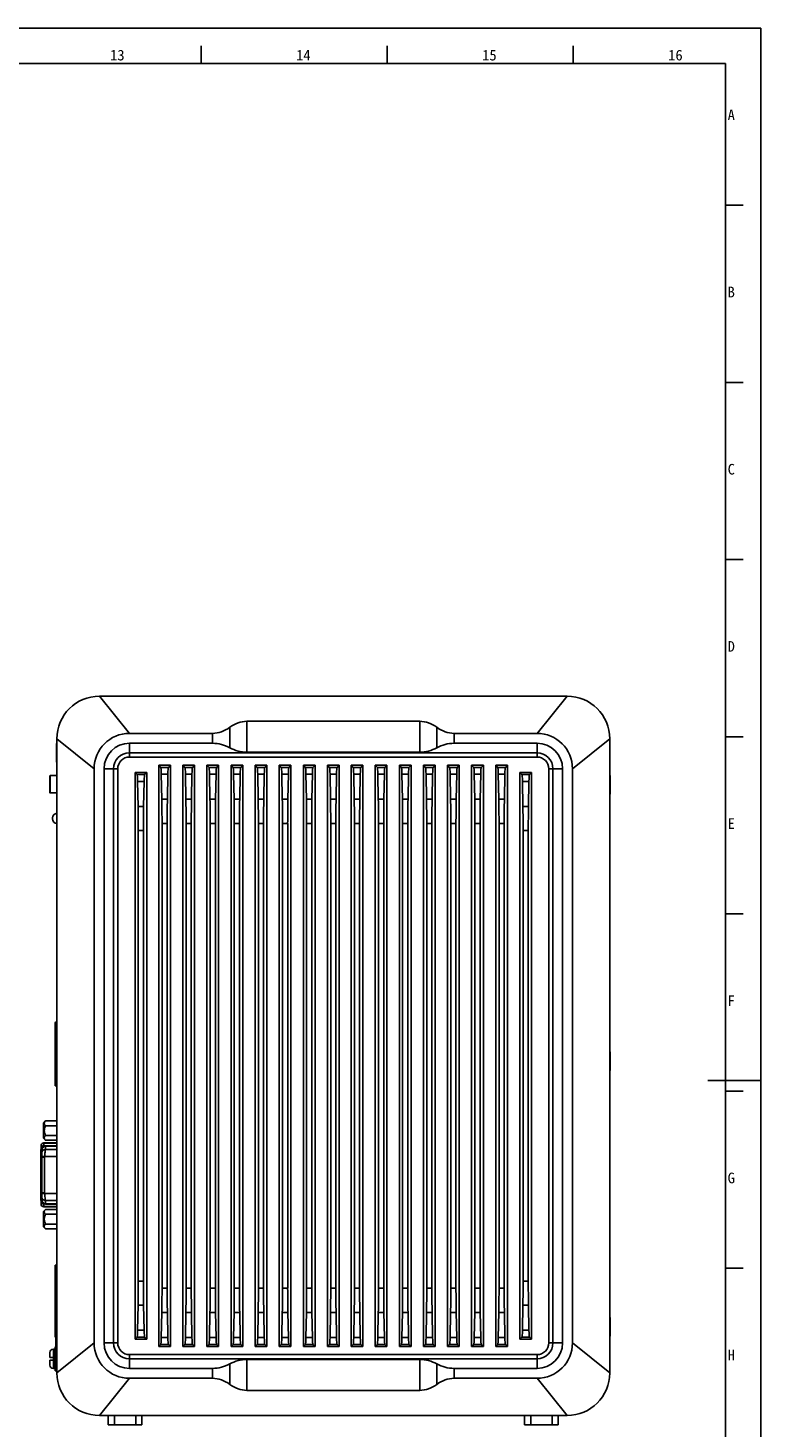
# Model space of a CAD drawing. Header units: millimetres. Extents: x 0 to 2731, y -3524 to -2222.
# Tile 18 of 221: x 634 to 841, y -3325 to -2930. Entities that reach past the tile are written whole.
import ezdxf

# ---------------------------------------------------------------- set-up
doc = ezdxf.new("R2010")
doc.units = ezdxf.units.MM
doc.header["$LTSCALE"] = 46.255
doc.layers.get('0').update_dxf_attribs({"linetype": 'CONTINUOUS'})
doc.layers.add('00_COMPONENTS', color=7, linetype='CONTINUOUS')
doc.styles.add('TEXTSTYLE_2', font='simfang.ttf')
doc.styles.add('TEXTSTYLE_4', font='simfang.ttf')

msp = doc.modelspace()

# ---------------------------------------------------------------- linework, layer by layer
at = {"color": 7}
for p, q in [((841, -2929.984), (0, -2929.984)), ((841, -3523.984), (841, -2929.984)), ((683, -2939.984), (683, -2934.984)), ((735.5, -2939.984), (735.5, -2934.984)), ((788, -2939.984), (788, -2934.984)), ((831, -2939.984), (25, -2939.984)), ((831, -3513.984), (831, -2939.984)), ((831, -2979.984), (836, -2979.984)), ((831, -3029.984), (836, -3029.984)), ((831, -3079.984), (836, -3079.984)), ((831, -3129.984), (836, -3129.984)), ((831, -3179.984), (836, -3179.984)), ((841, -3226.984), (826, -3226.984)), ((831, -3229.984), (836, -3229.984)), ((831, -3279.984), (836, -3279.984))]:
    msp.add_line(p, q, dxfattribs=at)
at = {"layer": '00_COMPONENTS', "color": 4}
for p, q in [((654.3, -3118.538), (662.8, -3129.038)), ((786.3, -3118.538), (777.8, -3129.038)), ((691.073, -3133.088), (691.073, -3127.333)), ((695.914, -3125.629), (695.914, -3134.338)), ((744.685, -3125.629), (744.685, -3134.338)), ((749.526, -3127.333), (749.526, -3133.088)), ((642.3, -3130.538), (652.8, -3139.038)), ((662.8, -3131.838), (662.8, -3135.716)), ((686.232, -3131.838), (686.232, -3129.038)), ((754.368, -3129.038), (754.368, -3131.838)), ((777.8, -3131.838), (777.8, -3135.716)), ((798.3, -3130.538), (787.8, -3139.038)), ((655.6, -3139.038), (659.478, -3139.038)), ((664.935, -3140.623), (667.064, -3140.623)), ((671.635, -3138.623), (673.764, -3138.623)), ((673.625, -3140.593), (671.774, -3140.593)), ((678.435, -3138.623), (680.564, -3138.623)), ((680.425, -3140.593), (678.574, -3140.593)), ((685.235, -3138.623), (687.364, -3138.623)), ((687.225, -3140.593), (685.374, -3140.593)), ((692.035, -3138.623), (694.164, -3138.623)), ((694.025, -3140.593), (692.174, -3140.593)), ((698.835, -3138.623), (700.964, -3138.623)), ((700.825, -3140.593), (698.974, -3140.593)), ((705.635, -3138.623), (707.764, -3138.623)), ((707.625, -3140.593), (705.774, -3140.593)), ((712.435, -3138.623), (714.564, -3138.623)), ((714.425, -3140.593), (712.574, -3140.593)), ((719.235, -3138.623), (721.364, -3138.623)), ((721.225, -3140.593), (719.374, -3140.593)), ((725.935, -3138.623), (728.064, -3138.623)), ((727.925, -3140.593), (726.074, -3140.593)), ((732.735, -3138.623), (734.864, -3138.623)), ((734.725, -3140.593), (732.874, -3140.593)), ((739.535, -3138.623), (741.664, -3138.623)), ((741.525, -3140.593), (739.674, -3140.593)), ((746.335, -3138.623), (748.464, -3138.623)), ((748.325, -3140.593), (746.474, -3140.593)), ((753.135, -3138.623), (755.264, -3138.623)), ((755.125, -3140.593), (753.274, -3140.593)), ((759.935, -3138.623), (762.064, -3138.623)), ((761.925, -3140.593), (760.074, -3140.593)), ((766.735, -3138.623), (768.864, -3138.623)), ((768.725, -3140.593), (766.874, -3140.593)), ((773.535, -3140.623), (775.664, -3140.623)), ((785, -3139.038), (781.121, -3139.038)), ((640.45, -3145.863), (640.45, -3140.963)), ((665.074, -3142.593), (666.925, -3142.593)), ((773.674, -3142.593), (775.525, -3142.593)), ((673.49, -3147.646), (671.909, -3147.646)), ((680.29, -3147.646), (678.709, -3147.646)), ((687.09, -3147.646), (685.509, -3147.646)), ((693.89, -3147.646), (692.309, -3147.646)), ((700.69, -3147.646), (699.109, -3147.646)), ((707.49, -3147.646), (705.909, -3147.646)), ((714.29, -3147.646), (712.709, -3147.646)), ((721.09, -3147.646), (719.509, -3147.646)), ((727.79, -3147.646), (726.209, -3147.646)), ((734.59, -3147.646), (733.009, -3147.646)), ((741.39, -3147.646), (739.809, -3147.646)), ((748.19, -3147.646), (746.609, -3147.646)), ((754.99, -3147.646), (753.409, -3147.646)), ((761.79, -3147.646), (760.209, -3147.646)), ((768.59, -3147.646), (767.009, -3147.646)), ((666.79, -3149.646), (665.209, -3149.646)), ((775.39, -3149.646), (773.809, -3149.646)), ((666.727, -3156.487), (665.272, -3156.487)), ((671.972, -3154.487), (673.427, -3154.487)), ((678.772, -3154.487), (680.227, -3154.487)), ((685.572, -3154.487), (687.027, -3154.487)), ((692.372, -3154.487), (693.827, -3154.487)), ((699.172, -3154.487), (700.627, -3154.487)), ((705.972, -3154.487), (707.427, -3154.487)), ((712.772, -3154.487), (714.227, -3154.487)), ((719.572, -3154.487), (721.027, -3154.487)), ((726.272, -3154.487), (727.727, -3154.487)), ((733.072, -3154.487), (734.527, -3154.487)), ((739.872, -3154.487), (741.327, -3154.487)), ((746.672, -3154.487), (748.127, -3154.487)), ((753.472, -3154.487), (754.927, -3154.487)), ((760.272, -3154.487), (761.727, -3154.487)), ((767.072, -3154.487), (768.527, -3154.487)), ((775.327, -3156.487), (773.872, -3156.487)), ((641.8, -3210.728), (642.3, -3210.728)), ((642, -3228.538), (642, -3210.528)), ((642.3, -3228.338), (641.8, -3228.338)), ((638.1, -3246.513), (637.8, -3246.513)), ((637.8, -3247.098), (638.1, -3247.098)), ((638.6, -3244.633), (638.6, -3245.568)), ((642.3, -3244.671), (638.6, -3244.671)), ((638.6, -3245.422), (642.3, -3245.422)), ((639.022, -3246.506), (642.3, -3246.506)), ((639.1, -3245.434), (639.1, -3245.577)), ((642.3, -3245.498), (639.1, -3245.498)), ((637.8, -3248.631), (638.851, -3248.631)), ((638.1, -3248.31), (638.868, -3248.443)), ((638.851, -3258.695), (638.851, -3248.631)), ((638.868, -3248.443), (642.3, -3248.443)), ((637.8, -3258.695), (638.851, -3258.695)), ((638.1, -3259.015), (638.868, -3258.883)), ((638.868, -3258.883), (642.3, -3258.883)), ((638.1, -3260.228), (637.8, -3260.228)), ((637.8, -3260.813), (638.1, -3260.813)), ((638.6, -3261.757), (638.6, -3262.633)), ((638.797, -3261.844), (638.6, -3261.844)), ((638.6, -3262.595), (642.3, -3262.595)), ((642.3, -3260.819), (639.022, -3260.819)), ((639.1, -3261.748), (639.1, -3261.891)), ((639.1, -3261.828), (642.3, -3261.828)), ((665.272, -3283.589), (666.727, -3283.589)), ((671.972, -3285.589), (673.427, -3285.589)), ((678.772, -3285.589), (680.227, -3285.589)), ((685.572, -3285.589), (687.027, -3285.589)), ((692.372, -3285.589), (693.827, -3285.589)), ((699.172, -3285.589), (700.627, -3285.589)), ((705.972, -3285.589), (707.427, -3285.589)), ((712.772, -3285.589), (714.227, -3285.589)), ((719.572, -3285.589), (721.027, -3285.589)), ((726.272, -3285.589), (727.727, -3285.589)), ((733.072, -3285.589), (734.527, -3285.589)), ((739.872, -3285.589), (741.327, -3285.589)), ((746.672, -3285.589), (748.127, -3285.589)), ((753.472, -3285.589), (754.927, -3285.589)), ((760.272, -3285.589), (761.727, -3285.589)), ((767.072, -3285.589), (768.527, -3285.589)), ((773.872, -3283.589), (775.327, -3283.589)), ((642, -3290.702), (642, -3302.113)), ((665.209, -3290.429), (666.79, -3290.429)), ((773.809, -3290.429), (775.39, -3290.429)), ((673.49, -3292.429), (671.909, -3292.429)), ((680.29, -3292.429), (678.709, -3292.429)), ((687.09, -3292.429), (685.509, -3292.429)), ((693.89, -3292.429), (692.309, -3292.429)), ((700.69, -3292.429), (699.109, -3292.429)), ((707.49, -3292.429), (705.909, -3292.429)), ((714.29, -3292.429), (712.709, -3292.429)), ((721.09, -3292.429), (719.509, -3292.429)), ((727.79, -3292.429), (726.209, -3292.429)), ((734.59, -3292.429), (733.009, -3292.429)), ((741.39, -3292.429), (739.809, -3292.429)), ((748.19, -3292.429), (746.609, -3292.429)), ((754.99, -3292.429), (753.409, -3292.429)), ((761.79, -3292.429), (760.209, -3292.429)), ((768.59, -3292.429), (767.009, -3292.429)), ((666.925, -3297.483), (665.074, -3297.483)), ((775.525, -3297.483), (773.674, -3297.483)), ((641.3, -3302.813), (641.3, -3305.138)), ((642.3, -3309.538), (652.8, -3301.038)), ((655.6, -3301.038), (659.478, -3301.038)), ((667.064, -3299.453), (664.935, -3299.453)), ((671.635, -3301.453), (673.764, -3301.453)), ((673.625, -3299.483), (671.774, -3299.483)), ((678.435, -3301.453), (680.564, -3301.453)), ((680.425, -3299.483), (678.574, -3299.483)), ((685.235, -3301.453), (687.364, -3301.453)), ((687.225, -3299.483), (685.374, -3299.483)), ((692.035, -3301.453), (694.164, -3301.453)), ((694.025, -3299.483), (692.174, -3299.483)), ((698.835, -3301.453), (700.964, -3301.453)), ((700.825, -3299.483), (698.974, -3299.483)), ((705.635, -3301.453), (707.764, -3301.453)), ((707.625, -3299.483), (705.774, -3299.483)), ((712.435, -3301.453), (714.564, -3301.453)), ((714.425, -3299.483), (712.574, -3299.483)), ((719.235, -3301.453), (721.364, -3301.453)), ((721.225, -3299.483), (719.374, -3299.483)), ((725.935, -3301.453), (728.064, -3301.453)), ((727.925, -3299.483), (726.074, -3299.483)), ((732.735, -3301.453), (734.864, -3301.453)), ((734.725, -3299.483), (732.874, -3299.483)), ((739.535, -3301.453), (741.664, -3301.453)), ((741.525, -3299.483), (739.674, -3299.483)), ((746.335, -3301.453), (748.464, -3301.453)), ((748.325, -3299.483), (746.474, -3299.483)), ((753.135, -3301.453), (755.264, -3301.453)), ((755.125, -3299.483), (753.274, -3299.483)), ((759.935, -3301.453), (762.064, -3301.453)), ((761.925, -3299.483), (760.074, -3299.483)), ((766.735, -3301.453), (768.864, -3301.453)), ((768.725, -3299.483), (766.874, -3299.483)), ((775.664, -3299.453), (773.535, -3299.453)), ((785, -3301.038), (781.121, -3301.038)), ((798.3, -3309.538), (787.8, -3301.038)), ((641.3, -3305.938), (641.3, -3308.263)), ((662.8, -3308.238), (662.8, -3304.359)), ((695.914, -3305.738), (695.914, -3314.447)), ((744.685, -3305.738), (744.685, -3314.447)), ((777.8, -3308.238), (777.8, -3304.359)), ((686.232, -3311.038), (686.232, -3308.238)), ((691.073, -3312.742), (691.073, -3306.988)), ((749.526, -3306.988), (749.526, -3312.742)), ((754.368, -3308.238), (754.368, -3311.038)), ((654.3, -3321.538), (662.8, -3311.038)), ((786.3, -3321.538), (777.8, -3311.038)), ((658.55, -3321.538), (658.55, -3324.138)), ((664.55, -3321.538), (664.55, -3324.138)), ((776.05, -3321.538), (776.05, -3324.138)), ((782.05, -3321.538), (782.05, -3324.138))]:
    msp.add_line(p, q, dxfattribs=at)
at = {"layer": '00_COMPONENTS', "color": 7}
for p, q in [((654.3, -3118.538), (786.3, -3118.538)), ((744.685, -3125.629), (695.914, -3125.629)), ((642.209, -3137.187), (642.209, -3131.888)), ((642.209, -3131.888), (642.3, -3131.888)), ((642.3, -3309.538), (642.3, -3130.538)), ((662.8, -3129.038), (686.232, -3129.038)), ((662.8, -3131.838), (686.232, -3131.838)), ((754.368, -3129.038), (777.8, -3129.038)), ((754.368, -3131.838), (777.8, -3131.838)), ((798.3, -3130.538), (798.3, -3309.538)), ((662.8, -3134.538), (777.8, -3134.538)), ((777.8, -3135.716), (662.8, -3135.716)), ((744.685, -3134.338), (695.914, -3134.338)), ((642.209, -3137.188), (642.3, -3137.188)), ((652.8, -3139.038), (652.8, -3301.038)), ((655.6, -3301.038), (655.6, -3139.038)), ((658.3, -3301.038), (658.3, -3139.038)), ((659.478, -3139.038), (659.478, -3301.038)), ((664.35, -3140.038), (664.35, -3300.038)), ((664.35, -3140.038), (664.935, -3140.623)), ((667.65, -3140.038), (664.35, -3140.038)), ((667.65, -3140.038), (667.064, -3140.623)), ((667.65, -3300.038), (667.65, -3140.038)), ((671.05, -3138.038), (671.05, -3302.038)), ((671.05, -3138.038), (671.635, -3138.623)), ((674.35, -3138.038), (671.05, -3138.038)), ((671.909, -3147.646), (671.774, -3140.593)), ((673.49, -3147.646), (673.625, -3140.593)), ((674.35, -3138.038), (673.764, -3138.623)), ((674.35, -3302.038), (674.35, -3138.038)), ((677.85, -3138.038), (677.85, -3302.038)), ((677.85, -3138.038), (678.435, -3138.623)), ((681.15, -3138.038), (677.85, -3138.038)), ((678.709, -3147.646), (678.574, -3140.593)), ((680.29, -3147.646), (680.425, -3140.593)), ((681.15, -3138.038), (680.564, -3138.623)), ((681.15, -3302.038), (681.15, -3138.038)), ((684.65, -3138.038), (684.65, -3302.038)), ((684.65, -3138.038), (685.235, -3138.623)), ((687.95, -3138.038), (684.65, -3138.038)), ((685.509, -3147.646), (685.374, -3140.593)), ((687.09, -3147.646), (687.225, -3140.593)), ((687.95, -3138.038), (687.364, -3138.623)), ((687.95, -3302.038), (687.95, -3138.038)), ((691.45, -3138.038), (691.45, -3302.038)), ((691.45, -3138.038), (692.035, -3138.623)), ((694.75, -3138.038), (691.45, -3138.038)), ((692.309, -3147.646), (692.174, -3140.593)), ((693.89, -3147.646), (694.025, -3140.593)), ((694.75, -3138.038), (694.164, -3138.623)), ((694.75, -3302.038), (694.75, -3138.038)), ((698.25, -3138.038), (698.25, -3302.038)), ((698.25, -3138.038), (698.835, -3138.623)), ((701.55, -3138.038), (698.25, -3138.038)), ((699.109, -3147.646), (698.974, -3140.593)), ((700.69, -3147.646), (700.825, -3140.593)), ((701.55, -3138.038), (700.964, -3138.623)), ((701.55, -3302.038), (701.55, -3138.038)), ((705.05, -3138.038), (705.05, -3302.038)), ((705.05, -3138.038), (705.635, -3138.623)), ((708.35, -3138.038), (705.05, -3138.038)), ((705.909, -3147.646), (705.774, -3140.593)), ((707.49, -3147.646), (707.625, -3140.593)), ((708.35, -3138.038), (707.764, -3138.623)), ((708.35, -3302.038), (708.35, -3138.038)), ((711.85, -3138.038), (711.85, -3302.038)), ((711.85, -3138.038), (712.435, -3138.623)), ((715.15, -3138.038), (711.85, -3138.038)), ((712.709, -3147.646), (712.574, -3140.593)), ((714.29, -3147.646), (714.425, -3140.593)), ((715.15, -3138.038), (714.564, -3138.623)), ((715.15, -3302.038), (715.15, -3138.038)), ((718.65, -3138.038), (718.65, -3302.038)), ((718.65, -3138.038), (719.235, -3138.623)), ((721.95, -3138.038), (718.65, -3138.038)), ((719.509, -3147.646), (719.374, -3140.593)), ((721.09, -3147.646), (721.225, -3140.593)), ((721.95, -3138.038), (721.364, -3138.623)), ((721.95, -3302.038), (721.95, -3138.038)), ((725.35, -3138.038), (725.35, -3302.038)), ((725.35, -3138.038), (725.935, -3138.623)), ((728.65, -3138.038), (725.35, -3138.038)), ((726.209, -3147.646), (726.074, -3140.593)), ((727.79, -3147.646), (727.925, -3140.593)), ((728.65, -3138.038), (728.064, -3138.623)), ((728.65, -3302.038), (728.65, -3138.038)), ((732.15, -3138.038), (732.15, -3302.038)), ((732.15, -3138.038), (732.735, -3138.623)), ((735.45, -3138.038), (732.15, -3138.038)), ((733.009, -3147.646), (732.874, -3140.593)), ((734.59, -3147.646), (734.725, -3140.593)), ((735.45, -3138.038), (734.864, -3138.623)), ((735.45, -3302.038), (735.45, -3138.038)), ((738.95, -3138.038), (738.95, -3302.038)), ((738.95, -3138.038), (739.535, -3138.623)), ((742.25, -3138.038), (738.95, -3138.038)), ((739.809, -3147.646), (739.674, -3140.593)), ((741.39, -3147.646), (741.525, -3140.593)), ((742.25, -3138.038), (741.664, -3138.623)), ((742.25, -3302.038), (742.25, -3138.038)), ((745.75, -3138.038), (745.75, -3302.038)), ((745.75, -3138.038), (746.335, -3138.623)), ((749.05, -3138.038), (745.75, -3138.038)), ((746.609, -3147.646), (746.474, -3140.593)), ((748.19, -3147.646), (748.325, -3140.593)), ((749.05, -3138.038), (748.464, -3138.623)), ((749.05, -3302.038), (749.05, -3138.038)), ((752.55, -3138.038), (752.55, -3302.038)), ((752.55, -3138.038), (753.135, -3138.623)), ((755.85, -3138.038), (752.55, -3138.038)), ((753.409, -3147.646), (753.274, -3140.593)), ((754.99, -3147.646), (755.125, -3140.593)), ((755.85, -3138.038), (755.264, -3138.623)), ((755.85, -3302.038), (755.85, -3138.038)), ((759.35, -3138.038), (759.35, -3302.038)), ((759.35, -3138.038), (759.935, -3138.623)), ((762.65, -3138.038), (759.35, -3138.038)), ((760.209, -3147.646), (760.074, -3140.593)), ((761.79, -3147.646), (761.925, -3140.593)), ((762.65, -3138.038), (762.064, -3138.623)), ((762.65, -3302.038), (762.65, -3138.038)), ((766.15, -3138.038), (766.15, -3302.038)), ((769.45, -3138.038), (766.15, -3138.038)), ((766.15, -3138.038), (766.735, -3138.623)), ((767.009, -3147.646), (766.874, -3140.593)), ((768.59, -3147.646), (768.725, -3140.593)), ((769.45, -3138.038), (768.864, -3138.623)), ((769.45, -3302.038), (769.45, -3138.038)), ((772.95, -3300.038), (772.95, -3140.038)), ((772.95, -3140.038), (776.25, -3140.038)), ((772.95, -3140.038), (773.535, -3140.623)), ((776.25, -3140.038), (775.664, -3140.623)), ((776.25, -3140.038), (776.25, -3300.038)), ((781.121, -3301.038), (781.121, -3139.038)), ((782.3, -3139.038), (782.3, -3301.038)), ((785, -3139.038), (785, -3301.038)), ((787.8, -3301.038), (787.8, -3139.038)), ((640.3, -3145.713), (640.3, -3141.113)), ((640.45, -3140.963), (642.3, -3140.963)), ((665.209, -3149.646), (665.074, -3142.593)), ((666.925, -3142.593), (666.79, -3149.646)), ((773.809, -3149.646), (773.674, -3142.593)), ((775.525, -3142.593), (775.39, -3149.646)), ((798.39, -3140.888), (798.3, -3140.888)), ((798.39, -3146.188), (798.39, -3140.888)), ((640.45, -3145.863), (642.3, -3145.863)), ((798.39, -3146.188), (798.3, -3146.188)), ((641.1, -3153.188), (641.1, -3152.888)), ((665.272, -3283.589), (665.272, -3156.487)), ((666.727, -3283.589), (666.727, -3156.487)), ((671.972, -3285.589), (671.972, -3154.487)), ((673.427, -3285.589), (673.427, -3154.487)), ((678.772, -3285.589), (678.772, -3154.487)), ((680.227, -3285.589), (680.227, -3154.487)), ((685.572, -3285.589), (685.572, -3154.487)), ((687.027, -3285.589), (687.027, -3154.487)), ((692.372, -3285.589), (692.372, -3154.487)), ((693.827, -3285.589), (693.827, -3154.487)), ((699.172, -3285.589), (699.172, -3154.487)), ((700.627, -3285.589), (700.627, -3154.487)), ((705.972, -3285.589), (705.972, -3154.487)), ((707.427, -3285.589), (707.427, -3154.487)), ((712.772, -3285.589), (712.772, -3154.487)), ((714.227, -3285.589), (714.227, -3154.487)), ((719.572, -3285.589), (719.572, -3154.487)), ((721.027, -3285.589), (721.027, -3154.487)), ((726.272, -3285.589), (726.272, -3154.487)), ((727.727, -3285.589), (727.727, -3154.487)), ((733.072, -3285.589), (733.072, -3154.487)), ((734.527, -3285.589), (734.527, -3154.487)), ((739.872, -3285.589), (739.872, -3154.487)), ((741.327, -3285.589), (741.327, -3154.487)), ((746.672, -3285.589), (746.672, -3154.487)), ((748.127, -3285.589), (748.127, -3154.487)), ((753.472, -3285.589), (753.472, -3154.487)), ((754.927, -3285.589), (754.927, -3154.487)), ((760.272, -3285.589), (760.272, -3154.487)), ((761.727, -3285.589), (761.727, -3154.487)), ((767.072, -3285.589), (767.072, -3154.487)), ((768.527, -3285.589), (768.527, -3154.487)), ((773.872, -3283.589), (773.872, -3156.487)), ((775.327, -3283.589), (775.327, -3156.487)), ((641.8, -3228.338), (641.8, -3210.728)), ((642.3, -3210.528), (642, -3210.528)), ((798.39, -3218.888), (798.3, -3218.888)), ((798.39, -3224.183), (798.39, -3218.892)), ((798.39, -3224.188), (798.3, -3224.188)), ((642.3, -3228.538), (642, -3228.538)), ((639.1, -3238.395), (638.5, -3238.995)), ((638.5, -3243.28), (638.5, -3238.995)), ((642.3, -3238.395), (639.1, -3238.395)), ((638.5, -3243.28), (639.1, -3243.88)), ((639.1, -3239.766), (642.3, -3239.766)), ((639.1, -3242.509), (642.3, -3242.509)), ((637.8, -3260.83), (637.8, -3246.496)), ((637.8, -3246.496), (638.1, -3246.496)), ((637.855, -3245.923), (637.855, -3245.172)), ((637.855, -3245.932), (637.855, -3245.923)), ((637.858, -3245.133), (637.858, -3245.133)), ((637.858, -3245.133), (637.858, -3245.133)), ((638.1, -3260.891), (638.1, -3246.434)), ((642.3, -3244.633), (638.6, -3244.633)), ((642.3, -3243.88), (639.1, -3243.88)), ((639.1, -3245.434), (642.3, -3245.434)), ((637.8, -3260.83), (638.1, -3260.83)), ((637.855, -3261.334), (637.856, -3261.301)), ((637.855, -3262.094), (637.855, -3261.343)), ((637.858, -3262.133), (637.858, -3262.132)), ((642.3, -3262.633), (638.6, -3262.633)), ((642.3, -3261.891), (639.1, -3261.891)), ((638.5, -3263.985), (639.1, -3263.385)), ((638.5, -3268.27), (638.5, -3263.985)), ((639.1, -3263.385), (642.3, -3263.385)), ((639.1, -3264.756), (642.3, -3264.756)), ((639.1, -3268.87), (638.5, -3268.27)), ((639.1, -3267.499), (642.3, -3267.499)), ((639.1, -3268.87), (642.3, -3268.87)), ((641.8, -3299.438), (641.8, -3279.118)), ((642.3, -3279.118), (641.8, -3279.118)), ((665.074, -3297.483), (665.209, -3290.429)), ((666.79, -3290.429), (666.925, -3297.483)), ((773.674, -3297.483), (773.809, -3290.429)), ((775.39, -3290.429), (775.525, -3297.483)), ((671.774, -3299.483), (671.909, -3292.429)), ((673.625, -3299.483), (673.49, -3292.429)), ((678.574, -3299.483), (678.709, -3292.429)), ((680.425, -3299.483), (680.29, -3292.429)), ((685.374, -3299.483), (685.509, -3292.429)), ((687.225, -3299.483), (687.09, -3292.429)), ((692.174, -3299.483), (692.309, -3292.429)), ((694.025, -3299.483), (693.89, -3292.429)), ((698.974, -3299.483), (699.109, -3292.429)), ((700.825, -3299.483), (700.69, -3292.429)), ((705.774, -3299.483), (705.909, -3292.429)), ((707.625, -3299.483), (707.49, -3292.429)), ((712.574, -3299.483), (712.709, -3292.429)), ((714.425, -3299.483), (714.29, -3292.429)), ((719.374, -3299.483), (719.509, -3292.429)), ((721.225, -3299.483), (721.09, -3292.429)), ((726.074, -3299.483), (726.209, -3292.429)), ((727.925, -3299.483), (727.79, -3292.429)), ((732.874, -3299.483), (733.009, -3292.429)), ((734.725, -3299.483), (734.59, -3292.429)), ((739.674, -3299.483), (739.809, -3292.429)), ((741.525, -3299.483), (741.39, -3292.429)), ((746.474, -3299.483), (746.609, -3292.429)), ((748.325, -3299.483), (748.19, -3292.429)), ((753.274, -3299.483), (753.409, -3292.429)), ((755.125, -3299.483), (754.99, -3292.429)), ((760.074, -3299.483), (760.209, -3292.429)), ((761.925, -3299.483), (761.79, -3292.429)), ((766.874, -3299.483), (767.009, -3292.429)), ((768.725, -3299.483), (768.59, -3292.429)), ((798.39, -3293.888), (798.3, -3293.888)), ((798.39, -3299.185), (798.39, -3293.89)), ((641.8, -3302.813), (641.3, -3302.813)), ((642.3, -3299.438), (641.8, -3299.438)), ((641.8, -3302.113), (641.8, -3308.963)), ((642.3, -3302.113), (641.8, -3302.113)), ((664.35, -3300.038), (664.935, -3299.453)), ((664.35, -3300.038), (667.65, -3300.038)), ((667.65, -3300.038), (667.064, -3299.453)), ((671.05, -3302.038), (671.635, -3301.453)), ((671.05, -3302.038), (674.35, -3302.038)), ((674.35, -3302.038), (673.764, -3301.453)), ((677.85, -3302.038), (678.435, -3301.453)), ((677.85, -3302.038), (681.15, -3302.038)), ((681.15, -3302.038), (680.564, -3301.453)), ((684.65, -3302.038), (685.235, -3301.453)), ((684.65, -3302.038), (687.95, -3302.038)), ((687.95, -3302.038), (687.364, -3301.453)), ((691.45, -3302.038), (692.035, -3301.453)), ((691.45, -3302.038), (694.75, -3302.038)), ((694.75, -3302.038), (694.164, -3301.453)), ((698.25, -3302.038), (698.835, -3301.453)), ((698.25, -3302.038), (701.55, -3302.038)), ((701.55, -3302.038), (700.964, -3301.453)), ((705.05, -3302.038), (705.635, -3301.453)), ((705.05, -3302.038), (708.35, -3302.038)), ((708.35, -3302.038), (707.764, -3301.453)), ((711.85, -3302.038), (712.435, -3301.453)), ((711.85, -3302.038), (715.15, -3302.038)), ((715.15, -3302.038), (714.564, -3301.453)), ((718.65, -3302.038), (719.235, -3301.453)), ((718.65, -3302.038), (721.95, -3302.038)), ((721.95, -3302.038), (721.364, -3301.453)), ((725.35, -3302.038), (725.935, -3301.453)), ((725.35, -3302.038), (728.65, -3302.038)), ((728.65, -3302.038), (728.064, -3301.453)), ((732.15, -3302.038), (732.735, -3301.453)), ((732.15, -3302.038), (735.45, -3302.038)), ((735.45, -3302.038), (734.864, -3301.453)), ((738.95, -3302.038), (739.535, -3301.453)), ((738.95, -3302.038), (742.25, -3302.038)), ((742.25, -3302.038), (741.664, -3301.453)), ((745.75, -3302.038), (746.335, -3301.453)), ((745.75, -3302.038), (749.05, -3302.038)), ((749.05, -3302.038), (748.464, -3301.453)), ((752.55, -3302.038), (753.135, -3301.453)), ((752.55, -3302.038), (755.85, -3302.038)), ((755.85, -3302.038), (755.264, -3301.453)), ((759.35, -3302.038), (759.935, -3301.453)), ((759.35, -3302.038), (762.65, -3302.038)), ((762.65, -3302.038), (762.064, -3301.453)), ((766.15, -3302.038), (766.735, -3301.453)), ((766.15, -3302.038), (769.45, -3302.038)), ((769.45, -3302.038), (768.864, -3301.453)), ((772.95, -3300.038), (773.535, -3299.453)), ((776.25, -3300.038), (772.95, -3300.038)), ((776.25, -3300.038), (775.664, -3299.453)), ((798.39, -3299.188), (798.3, -3299.188)), ((640.302, -3303.79), (640.3, -3303.788)), ((640.3, -3303.86), (640.3, -3305.138)), ((640.3, -3305.138), (641.3, -3305.138)), ((640.3, -3305.938), (640.3, -3307.216)), ((641.3, -3305.938), (640.3, -3305.938)), ((641.3, -3305.138), (641.3, -3305.938)), ((662.8, -3304.359), (777.8, -3304.359)), ((777.8, -3305.538), (662.8, -3305.538)), ((744.685, -3305.738), (695.914, -3305.738)), ((640.3, -3307.287), (640.302, -3307.285)), ((641.8, -3308.263), (641.3, -3308.263)), ((642.3, -3308.963), (641.8, -3308.963)), ((686.232, -3308.238), (662.8, -3308.238)), ((777.8, -3308.238), (754.368, -3308.238)), ((686.232, -3311.038), (662.8, -3311.038)), ((744.685, -3314.447), (695.914, -3314.447)), ((777.8, -3311.038), (754.368, -3311.038)), ((786.3, -3321.538), (654.3, -3321.538)), ((656.8, -3321.538), (656.8, -3324.138)), ((666.3, -3321.538), (666.3, -3324.138)), ((774.3, -3321.538), (774.3, -3324.138)), ((783.8, -3321.538), (783.8, -3324.138)), ((666.3, -3324.138), (656.8, -3324.138)), ((783.8, -3324.138), (774.3, -3324.138))]:
    msp.add_line(p, q, dxfattribs=at)
for centre, radius, start, end in [((654.3, -3130.538), 12, 90, 180), ((786.3, -3130.538), 12, 0, 90), ((662.8, -3139.038), 10, 90, 180), ((662.8, -3139.038), 7.2, 90, 180), ((686.232, -3141.838), 10, 61.04498, 89.99999), ((777.8, -3139.038), 10, 0, 90), ((777.8, -3139.038), 7.2, 0, 90), ((662.8, -3139.038), 4.5, 90, 180), ((662.8, -3139.038), 3.321, 90, 180), ((695.914, -3124.338), 10, 241.04499, 269.99999), ((777.8, -3139.038), 4.5, 0, 90), ((777.8, -3139.038), 3.321, 0, 90), ((640.45, -3141.113), 0.15, 90, 180), ((640.45, -3145.713), 0.15, 180, 270), ((642.4, -3152.888), 1.3, 94.41336, 180), ((642.4, -3153.188), 1.3, 180, 265.58664), ((642, -3210.728), 0.2, 90, 180), ((642, -3228.338), 0.2, 180, 270), ((638.008, -3245.171), 0.154, 176.87818, 180.07096), ((638.6, -3245.433), 0.8, 90, 158.02397), ((639.1, -3246.434), 1, 90, 180), ((638.008, -3261.342), 0.153, 176.64652, 180.03822), ((638.008, -3262.094), 0.154, 179.99943, 183.19268), ((638.6, -3261.833), 0.8, 201.97603, 270), ((639.1, -3260.891), 1, 180, 270), ((641.3, -3303.813), 1, 90, 178.58494), ((662.8, -3301.038), 10, 180, 270), ((662.8, -3301.038), 7.2, 180, 270), ((662.8, -3301.038), 4.5, 180, 270), ((662.8, -3301.038), 3.321, 180, 270), ((777.8, -3301.038), 10, 270, 0), ((777.8, -3301.038), 7.2, 270, 0), ((777.8, -3301.038), 4.5, 270, 0), ((777.8, -3301.038), 3.321, 270, 0), ((641.353, -3303.86), 1.054, 176.20797, 180.00154), ((695.914, -3315.738), 10, 90.00001, 118.95501), ((641.354, -3307.216), 1.054, 179.99885, 183.19243), ((641.3, -3307.263), 1, 181.41506, 270), ((641.35, -3307.216), 1.05, 183.19414, 183.79456), ((654.3, -3309.538), 12, 180, 270), ((686.232, -3298.238), 10, 270.00001, 298.95502), ((786.3, -3309.538), 12, 270, 0)]:
    msp.add_arc(centre, radius, start, end, dxfattribs=at)
at = {"layer": '00_COMPONENTS', "color": 4}
for centre, radius, start, end in [((638.574, -3245.457), 0.774, 155.66629, 158.34283), ((637.894, -3246.408), 1.133, 354.1219, 355.01118), ((638.574, -3261.808), 0.774, 201.65709, 204.33325), ((637.894, -3260.917), 1.133, 4.98882, 5.8781)]:
    msp.add_arc(centre, radius, start, end, dxfattribs=at)
at = {"layer": '00_COMPONENTS', "color": 7}
for centre, major_axis, ratio, start_param, end_param in [((686.232, -3115.401), (0, 13.636), 0.7333333, -3.1415927, -2.6362321), ((695.914, -3139.265), (0, 13.636), 0.7333333, 0, 0.5053605), ((744.685, -3139.265), (0, 13.636), 0.7333333, -0.5053605, 0), ((754.368, -3115.401), (0, 13.636), 0.7333333, -3.6469532, -3.1415927), ((754.368, -3141.838), (10, 0), 1, 1.5707963, 2.0761569), ((744.685, -3124.338), (0, 10), 1, -3.1415927, -2.6362322), ((664.926, -3143.619), (0, 3), 0.0524078, -1.2217305, -0.0523599), ((667.073, -3143.619), (0, 3), 0.0524078, 0.0523599, 1.2217305), ((671.626, -3141.619), (0, 3), 0.0524078, -1.2217305, -0.0523599), ((673.773, -3141.619), (0, 3), 0.0524078, 0.0523599, 1.2217305), ((678.426, -3141.619), (0, 3), 0.0524078, -1.2217305, -0.0523599), ((680.573, -3141.619), (0, 3), 0.0524078, 0.0523599, 1.2217305), ((685.226, -3141.619), (0, 3), 0.0524078, -1.2217305, -0.0523599), ((687.373, -3141.619), (0, 3), 0.0524078, 0.0523599, 1.2217305), ((692.026, -3141.619), (0, 3), 0.0524078, -1.2217305, -0.0523599), ((694.173, -3141.619), (0, 3), 0.0524078, 0.0523599, 1.2217305), ((698.826, -3141.619), (0, 3), 0.0524078, -1.2217305, -0.0523599), ((700.973, -3141.619), (0, 3), 0.0524078, 0.0523599, 1.2217305), ((705.626, -3141.619), (0, 3), 0.0524078, -1.2217305, -0.0523599), ((707.773, -3141.619), (0, 3), 0.0524078, 0.0523599, 1.2217305), ((712.426, -3141.619), (0, 3), 0.0524078, -1.2217305, -0.0523599), ((714.573, -3141.619), (0, 3), 0.0524078, 0.0523599, 1.2217305), ((719.226, -3141.619), (0, 3), 0.0524078, -1.2217305, -0.0523599), ((721.373, -3141.619), (0, 3), 0.0524078, 0.0523599, 1.2217305), ((725.926, -3141.619), (0, 3), 0.0524078, -1.2217305, -0.0523599), ((728.073, -3141.619), (0, 3), 0.0524078, 0.0523599, 1.2217305), ((732.726, -3141.619), (0, 3), 0.0524078, -1.2217305, -0.0523599), ((734.873, -3141.619), (0, 3), 0.0524078, 0.0523599, 1.2217305), ((739.526, -3141.619), (0, 3), 0.0524078, -1.2217305, -0.0523599), ((741.673, -3141.619), (0, 3), 0.0524078, 0.0523599, 1.2217305), ((746.326, -3141.619), (0, 3), 0.0524078, -1.2217305, -0.0523599), ((748.473, -3141.619), (0, 3), 0.0524078, 0.0523599, 1.2217305), ((753.126, -3141.619), (0, 3), 0.0524078, -1.2217305, -0.0523599), ((755.273, -3141.619), (0, 3), 0.0524078, 0.0523599, 1.2217305), ((759.926, -3141.619), (0, 3), 0.0524078, -1.2217305, -0.0523599), ((762.073, -3141.619), (0, 3), 0.0524078, 0.0523599, 1.2217305), ((766.726, -3141.619), (0, 3), 0.0524078, -1.2217305, -0.0523599), ((768.873, -3141.619), (0, 3), 0.0524078, 0.0523599, 1.2217305), ((773.526, -3143.619), (0, 3), 0.0524078, -1.2217305, -0.0523599), ((775.673, -3143.619), (0, 3), 0.0524078, 0.0523599, 1.2217305), ((670.924, -3154.487), (0, 20), 0.0524078, -1.5707963, -1.2217305), ((674.475, -3154.487), (0, 20), 0.0524078, 1.2217305, 1.5707963), ((677.724, -3154.487), (0, 20), 0.0524078, -1.5707963, -1.2217305), ((681.275, -3154.487), (0, 20), 0.0524078, 1.2217305, 1.5707963), ((684.524, -3154.487), (0, 20), 0.0524078, -1.5707963, -1.2217305), ((688.075, -3154.487), (0, 20), 0.0524078, 1.2217305, 1.5707963), ((691.324, -3154.487), (0, 20), 0.0524078, -1.5707963, -1.2217305), ((694.875, -3154.487), (0, 20), 0.0524078, 1.2217305, 1.5707963), ((698.124, -3154.487), (0, 20), 0.0524078, -1.5707963, -1.2217305), ((701.675, -3154.487), (0, 20), 0.0524078, 1.2217305, 1.5707963), ((704.924, -3154.487), (0, 20), 0.0524078, -1.5707963, -1.2217305), ((708.475, -3154.487), (0, 20), 0.0524078, 1.2217305, 1.5707963), ((711.724, -3154.487), (0, 20), 0.0524078, -1.5707963, -1.2217305), ((715.275, -3154.487), (0, 20), 0.0524078, 1.2217305, 1.5707963), ((718.524, -3154.487), (0, 20), 0.0524078, -1.5707963, -1.2217305), ((722.075, -3154.487), (0, 20), 0.0524078, 1.2217305, 1.5707963), ((725.224, -3154.487), (0, 20), 0.0524078, -1.5707963, -1.2217305), ((728.775, -3154.487), (0, 20), 0.0524078, 1.2217305, 1.5707963), ((732.024, -3154.487), (0, 20), 0.0524078, -1.5707963, -1.2217305), ((735.575, -3154.487), (0, 20), 0.0524078, 1.2217305, 1.5707963), ((738.824, -3154.487), (0, 20), 0.0524078, -1.5707963, -1.2217305), ((742.375, -3154.487), (0, 20), 0.0524078, 1.2217305, 1.5707963), ((745.624, -3154.487), (0, 20), 0.0524078, -1.5707963, -1.2217305), ((749.175, -3154.487), (0, 20), 0.0524078, 1.2217305, 1.5707963), ((752.424, -3154.487), (0, 20), 0.0524078, -1.5707963, -1.2217305), ((755.975, -3154.487), (0, 20), 0.0524078, 1.2217305, 1.5707963), ((759.224, -3154.487), (0, 20), 0.0524078, -1.5707963, -1.2217305), ((762.775, -3154.487), (0, 20), 0.0524078, 1.2217305, 1.5707963), ((766.024, -3154.487), (0, 20), 0.0524078, -1.5707963, -1.2217305), ((769.575, -3154.487), (0, 20), 0.0524078, 1.2217305, 1.5707963), ((664.224, -3156.487), (0, 20), 0.0524078, -1.5707963, -1.2217305), ((667.775, -3156.487), (0, 20), 0.0524078, 1.2217305, 1.5707963), ((772.824, -3156.487), (0, 20), 0.0524078, -1.5707963, -1.2217305), ((776.375, -3156.487), (0, 20), 0.0524078, 1.2217305, 1.5707963), ((664.224, -3283.589), (0, 20), 0.0524078, -1.9198622, -1.5707963), ((667.775, -3283.589), (0, 20), 0.0524078, -4.712389, -4.3633231), ((670.924, -3285.589), (0, 20), 0.0524078, -1.9198622, -1.5707963), ((674.475, -3285.589), (0, 20), 0.0524078, -4.712389, -4.3633231), ((677.724, -3285.589), (0, 20), 0.0524078, -1.9198622, -1.5707963), ((681.275, -3285.589), (0, 20), 0.0524078, 1.5707963, 1.9198622), ((684.524, -3285.589), (0, 20), 0.0524078, -1.9198622, -1.5707963), ((688.075, -3285.589), (0, 20), 0.0524078, -4.712389, -4.3633231), ((691.324, -3285.589), (0, 20), 0.0524078, -1.9198622, -1.5707963), ((694.875, -3285.589), (0, 20), 0.0524078, 1.5707963, 1.9198622), ((698.124, -3285.589), (0, 20), 0.0524078, -1.9198622, -1.5707963), ((701.675, -3285.589), (0, 20), 0.0524078, 1.5707963, 1.9198622), ((704.924, -3285.589), (0, 20), 0.0524078, -1.9198622, -1.5707963), ((708.475, -3285.589), (0, 20), 0.0524078, 1.5707963, 1.9198622), ((711.724, -3285.589), (0, 20), 0.0524078, -1.9198622, -1.5707963), ((715.275, -3285.589), (0, 20), 0.0524078, -4.712389, -4.3633231), ((718.524, -3285.589), (0, 20), 0.0524078, -1.9198622, -1.5707963), ((722.075, -3285.589), (0, 20), 0.0524078, -4.712389, -4.3633231), ((725.224, -3285.589), (0, 20), 0.0524078, -1.9198622, -1.5707963), ((728.775, -3285.589), (0, 20), 0.0524078, -4.712389, -4.3633231), ((732.024, -3285.589), (0, 20), 0.0524078, -1.9198622, -1.5707963), ((735.575, -3285.589), (0, 20), 0.0524078, 1.5707963, 1.9198622), ((738.824, -3285.589), (0, 20), 0.0524078, -1.9198622, -1.5707963), ((742.375, -3285.589), (0, 20), 0.0524078, -4.712389, -4.3633231), ((745.624, -3285.589), (0, 20), 0.0524078, -1.9198622, -1.5707963), ((749.175, -3285.589), (0, 20), 0.0524078, -4.712389, -4.3633231), ((752.424, -3285.589), (0, 20), 0.0524078, -1.9198622, -1.5707963), ((755.975, -3285.589), (0, 20), 0.0524078, -4.712389, -4.3633231), ((759.224, -3285.589), (0, 20), 0.0524078, -1.9198622, -1.5707963), ((762.775, -3285.589), (0, 20), 0.0524078, -4.712389, -4.3633231), ((766.024, -3285.589), (0, 20), 0.0524078, -1.9198622, -1.5707963), ((769.575, -3285.589), (0, 20), 0.0524078, -4.712389, -4.3633231), ((772.824, -3283.589), (0, 20), 0.0524078, -1.9198622, -1.5707963), ((776.375, -3283.589), (0, 20), 0.0524078, -4.712389, -4.3633231), ((664.926, -3296.457), (0, 3), 0.0524078, -3.0892328, -1.9198622), ((667.073, -3296.457), (0, 3), 0.0524078, -4.3633231, -3.1939525), ((773.526, -3296.457), (0, 3), 0.0524078, -3.0892328, -1.9198622), ((775.673, -3296.457), (0, 3), 0.0524078, -4.3633231, -3.1939525), ((671.626, -3298.457), (0, 3), 0.0524078, -3.0892328, -1.9198622), ((673.773, -3298.457), (0, 3), 0.0524078, -4.3633231, -3.1939525), ((678.426, -3298.457), (0, 3), 0.0524078, -3.0892328, -1.9198622), ((680.573, -3298.457), (0, 3), 0.0524078, -4.3633231, -3.1939525), ((685.226, -3298.457), (0, 3), 0.0524078, -3.0892328, -1.9198622), ((687.373, -3298.457), (0, 3), 0.0524078, -4.3633231, -3.1939525), ((692.026, -3298.457), (0, 3), 0.0524078, -3.0892328, -1.9198622), ((694.173, -3298.457), (0, 3), 0.0524078, -4.3633231, -3.1939525), ((698.826, -3298.457), (0, 3), 0.0524078, -3.0892328, -1.9198622), ((700.973, -3298.457), (0, 3), 0.0524078, -4.3633231, -3.1939525), ((705.626, -3298.457), (0, 3), 0.0524078, -3.0892328, -1.9198622), ((707.773, -3298.457), (0, 3), 0.0524078, -4.3633231, -3.1939525), ((712.426, -3298.457), (0, 3), 0.0524078, -3.0892328, -1.9198622), ((714.573, -3298.457), (0, 3), 0.0524078, -4.3633231, -3.1939525), ((719.226, -3298.457), (0, 3), 0.0524078, -3.0892328, -1.9198622), ((721.373, -3298.457), (0, 3), 0.0524078, -4.3633231, -3.1939525), ((725.926, -3298.457), (0, 3), 0.0524078, -3.0892328, -1.9198622), ((728.073, -3298.457), (0, 3), 0.0524078, -4.3633231, -3.1939525), ((732.726, -3298.457), (0, 3), 0.0524078, -3.0892328, -1.9198622), ((734.873, -3298.457), (0, 3), 0.0524078, -4.3633231, -3.1939525), ((739.526, -3298.457), (0, 3), 0.0524078, -3.0892328, -1.9198622), ((741.673, -3298.457), (0, 3), 0.0524078, -4.3633231, -3.1939525), ((746.326, -3298.457), (0, 3), 0.0524078, -3.0892328, -1.9198622), ((748.473, -3298.457), (0, 3), 0.0524078, -4.3633231, -3.1939525), ((753.126, -3298.457), (0, 3), 0.0524078, -3.0892328, -1.9198622), ((755.273, -3298.457), (0, 3), 0.0524078, -4.3633231, -3.1939525), ((759.926, -3298.457), (0, 3), 0.0524078, -3.0892328, -1.9198622), ((762.073, -3298.457), (0, 3), 0.0524078, -4.3633231, -3.1939525), ((766.726, -3298.457), (0, 3), 0.0524078, -3.0892328, -1.9198622), ((768.873, -3298.457), (0, 3), 0.0524078, -4.3633231, -3.1939525), ((744.685, -3315.738), (10, 0), 1, 1.0654358, 1.5707963), ((754.368, -3298.238), (0, 10), 1, -3.6469532, -3.1415927), ((686.232, -3324.674), (0, 13.636), 0.7333333, -0.5053605, 0), ((695.914, -3300.81), (0, 13.636), 0.7333333, -3.6469532, -3.1415927), ((744.685, -3300.81), (0, 13.636), 0.7333333, -3.1415927, -2.6362321), ((754.368, -3324.674), (0, 13.636), 0.7333333, 0, 0.5053605)]:
    msp.add_ellipse(centre, major_axis=major_axis, ratio=ratio, start_param=start_param, end_param=end_param, dxfattribs=at)
for points, knots in [([(639.1, -3238.395), (639.048, -3238.447), (638.951, -3238.552), (638.832, -3238.72), (638.752, -3238.896), (638.723, -3239.081), (638.752, -3239.265), (638.832, -3239.442), (638.951, -3239.61), (639.048, -3239.715), (639.1, -3239.766)], [0, 0, 0, 0, 0.1380198, 0.2670483, 0.3867451, 0.4999994, 0.6132532, 0.7329514, 0.8619815, 1, 1, 1, 1]), ([(639.1, -3239.766), (638.993, -3239.98), (638.808, -3240.422), (638.695, -3241.138), (638.808, -3241.854), (638.993, -3242.296), (639.1, -3242.509)], [0, 0, 0, 0, 0.2501795, 0.4999999, 0.7498204, 1, 1, 1, 1]), ([(639.1, -3242.509), (639.048, -3242.561), (638.951, -3242.665), (638.832, -3242.834), (638.752, -3243.01), (638.723, -3243.194), (638.752, -3243.379), (638.832, -3243.555), (638.951, -3243.724), (639.048, -3243.828), (639.1, -3243.88)], [0, 0, 0, 0, 0.1380198, 0.2670483, 0.3867451, 0.4999994, 0.6132532, 0.7329514, 0.8619815, 1, 1, 1, 1]), ([(637.855, -3245.163), (637.855, -3245.156), (637.856, -3245.146), (637.857, -3245.136), (637.858, -3245.133)], [0, 0, 0, 0, 0.6846395, 1, 1, 1, 1]), ([(637.868, -3246.495), (637.866, -3246.374), (637.863, -3246.186), (637.859, -3245.998), (637.855, -3245.932)], [0, 0, 0, 0, 0.6480773, 1, 1, 1, 1]), ([(637.858, -3262.132), (637.857, -3262.129), (637.856, -3262.119), (637.855, -3262.109), (637.855, -3262.102)], [0, 0, 0, 0, 0.3152879, 1, 1, 1, 1]), ([(637.856, -3261.301), (637.857, -3261.275), (637.863, -3261.119), (637.865, -3260.962), (637.867, -3260.831)], [0, 0, 0, 0, 0.1626675, 1, 1, 1, 1]), ([(639.1, -3263.385), (639.048, -3263.437), (638.951, -3263.542), (638.832, -3263.71), (638.752, -3263.886), (638.723, -3264.071), (638.752, -3264.255), (638.832, -3264.432), (638.951, -3264.6), (639.048, -3264.705), (639.1, -3264.756)], [0, 0, 0, 0, 0.1380198, 0.2670483, 0.3867451, 0.4999994, 0.6132532, 0.7329514, 0.8619815, 1, 1, 1, 1]), ([(639.1, -3264.756), (638.993, -3264.97), (638.808, -3265.412), (638.695, -3266.128), (638.808, -3266.844), (638.993, -3267.286), (639.1, -3267.499)], [0, 0, 0, 0, 0.2501795, 0.4999999, 0.7498204, 1, 1, 1, 1]), ([(639.1, -3267.499), (639.048, -3267.551), (638.951, -3267.655), (638.832, -3267.824), (638.752, -3268), (638.723, -3268.184), (638.752, -3268.369), (638.832, -3268.545), (638.951, -3268.714), (639.048, -3268.818), (639.1, -3268.87)], [0, 0, 0, 0, 0.1380198, 0.2670483, 0.3867451, 0.4999994, 0.6132532, 0.7329514, 0.8619815, 1, 1, 1, 1])]:
    msp.add_open_spline(points, degree=3, knots=knots, dxfattribs=at)
at = {"layer": '00_COMPONENTS', "color": 4}
for points, knots in [([(637.855, -3245.923), (637.912, -3245.778), (638.122, -3245.517), (638.442, -3245.422), (638.6, -3245.422)], [0, 0, 0, 0, 0.4979995, 1, 1, 1, 1]), ([(638.6, -3244.671), (638.448, -3244.671), (638.14, -3244.758), (637.931, -3245.001), (637.869, -3245.138)], [0, 0, 0, 0, 0.5018512, 1, 1, 1, 1]), ([(639.1, -3245.498), (638.97, -3245.498), (638.708, -3245.548), (638.376, -3245.762), (638.152, -3246.084), (638.1, -3246.34), (638.1, -3246.466)], [0, 0, 0, 0, 0.2537455, 0.5052869, 0.7537319, 1, 1, 1, 1]), ([(639.1, -3245.577), (638.975, -3245.577), (638.714, -3245.625), (638.375, -3245.84), (638.15, -3246.168), (638.1, -3246.424), (638.1, -3246.545)], [0, 0, 0, 0, 0.2437105, 0.5052842, 0.7635166, 1, 1, 1, 1]), ([(638.1, -3247.093), (638.174, -3246.92), (638.439, -3246.611), (638.83, -3246.504), (639.022, -3246.506)], [0, 0, 0, 0, 0.49539, 1, 1, 1, 1]), ([(638.1, -3247.098), (638.136, -3247.014), (638.239, -3246.851), (638.461, -3246.662), (638.731, -3246.546), (638.926, -3246.522), (639.02, -3246.524)], [0, 0, 0, 0, 0.2404281, 0.4942879, 0.7514012, 1, 1, 1, 1]), ([(638.868, -3248.443), (638.902, -3248.045), (638.945, -3247.498), (638.993, -3246.859), (639.011, -3246.617), (639.02, -3246.524)], [0, 0, 0, 0, 0.6220947, 0.8545482, 1, 1, 1, 1]), ([(639.099, -3245.577), (639.099, -3245.653), (639.093, -3245.964), (639.062, -3246.275), (639.022, -3246.506)], [0, 0, 0, 0, 0.2433134, 1, 1, 1, 1]), ([(639.02, -3260.801), (639.011, -3260.709), (638.993, -3260.467), (638.945, -3259.827), (638.902, -3259.28), (638.868, -3258.883)], [0, 0, 0, 0, 0.1453568, 0.3776869, 1, 1, 1, 1]), ([(638.6, -3261.844), (638.442, -3261.844), (638.122, -3261.749), (637.912, -3261.487), (637.855, -3261.343)], [0, 0, 0, 0, 0.5020005, 1, 1, 1, 1]), ([(638.6, -3262.595), (638.448, -3262.595), (638.14, -3262.507), (637.931, -3262.264), (637.869, -3262.127)], [0, 0, 0, 0, 0.5018513, 1, 1, 1, 1]), ([(638.1, -3260.228), (638.136, -3260.312), (638.239, -3260.474), (638.461, -3260.663), (638.731, -3260.779), (638.926, -3260.803), (639.02, -3260.801)], [0, 0, 0, 0, 0.240428, 0.4942879, 0.7514012, 1, 1, 1, 1]), ([(638.1, -3260.233), (638.174, -3260.406), (638.439, -3260.715), (638.83, -3260.821), (639.022, -3260.819)], [0, 0, 0, 0, 0.4953921, 1, 1, 1, 1]), ([(638.1, -3260.78), (638.1, -3260.901), (638.15, -3261.157), (638.375, -3261.486), (638.714, -3261.7), (638.975, -3261.748), (639.1, -3261.748)], [0, 0, 0, 0, 0.2364834, 0.4947158, 0.7562895, 1, 1, 1, 1]), ([(638.1, -3260.86), (638.1, -3260.986), (638.152, -3261.242), (638.376, -3261.564), (638.708, -3261.778), (638.97, -3261.828), (639.1, -3261.828)], [0, 0, 0, 0, 0.2462681, 0.4947131, 0.7462545, 1, 1, 1, 1]), ([(639.099, -3261.748), (639.099, -3261.672), (639.093, -3261.362), (639.062, -3261.051), (639.022, -3260.819)], [0, 0, 0, 0, 0.2432009, 1, 1, 1, 1])]:
    msp.add_open_spline(points, degree=3, knots=knots, dxfattribs=at)
for points in [[(638.851, -3248.631), (638.851, -3248.568), (638.857, -3248.505), (638.868, -3248.443)], [(638.868, -3258.883), (638.857, -3258.821), (638.851, -3258.758), (638.851, -3258.695)]]:
    msp.add_open_spline(points, degree=3, dxfattribs=at)

# ---------------------------------------------------------------- texts
at = {"color": 3}
for s, style, p in [('13', 'TEXTSTYLE_4', (657.319, -2939.137)), ('14', 'TEXTSTYLE_4', (709.819, -2939.137)), ('15', 'TEXTSTYLE_4', (762.319, -2939.137)), ('16', 'TEXTSTYLE_4', (814.819, -2939.137)), ('A', 'TEXTSTYLE_2', (831.589, -2955.991)), ('B', 'TEXTSTYLE_2', (831.589, -3005.991)), ('C', 'TEXTSTYLE_2', (831.589, -3055.991)), ('D', 'TEXTSTYLE_2', (831.589, -3105.991)), ('E', 'TEXTSTYLE_2', (831.589, -3155.991)), ('F', 'TEXTSTYLE_2', (831.589, -3205.991)), ('G', 'TEXTSTYLE_2', (831.589, -3255.991)), ('H', 'TEXTSTYLE_2', (831.589, -3305.991))]:
    msp.add_text(s, height=3, dxfattribs=dict(at, style=style)).set_placement(p)

doc.saveas('drawing.dxf')
